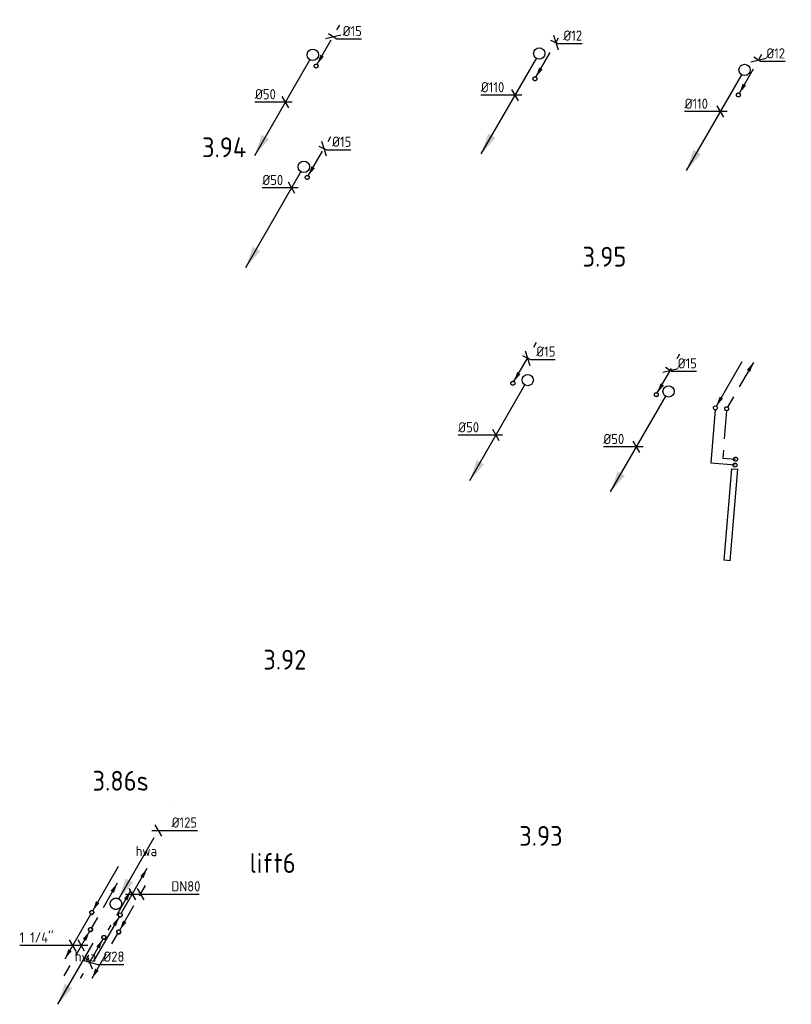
# Model space of a CAD drawing. Header units: millimetres. Extents: x -2687 to 63694, y -1198 to 65068.
# Tile 9 of 13: x 9172 to 15990, y 55319 to 64014. Entities that reach past the tile are written whole.
import ezdxf
from ezdxf.enums import TextEntityAlignment as Align

# ---------------------------------------------------------------- set-up
doc = ezdxf.new("R2010")
doc.units = ezdxf.units.MM
doc.header["$LTSCALE"] = 50
for name, pattern in [('2322107', [2000, 1000, 1000]), ('2322107_a', [2000, 1000, 1000]), ('2322108', [7, 5, -2]), ('2322108_a', [7, 5, -2]), ('2322109', [10, 5, -2, 1, -2]), ('2322109_a', [10, 5, -2, 1, -2]), ('2322121', [2000, 1000, 1000]), ('2322121_a', [2000, 1000, 1000]), ('2322122', [47, 40, -7]), ('2322122_a', [19.5, 12.5, -7])]:
    doc.linetypes.add(name, pattern=pattern)
for name, color, linetype in [('BL$2----', 7, 'Continuous'), ('bTuwkundig', 7, 'Continuous'), ('WL521---', 4, '2322122'), ('WL524---', 4, '2322121'), ('WL531---', 5, '2322109'), ('WL561---', 4, 'Continuous'), ('WL561---_AANVOER', 1, '2322107'), ('WL561---_RETOUR', 5, '2322108'), ('WM521---', 1, 'Continuous'), ('WM524---', 1, 'Continuous'), ('WM531---', 1, 'Continuous'), ('WM561---_AANVOER', 1, 'Continuous'), ('WM561---_RETOUR', 1, 'Continuous'), ('WM570---_TOEVOER', 1, 'Continuous')]:
    doc.layers.add(name, color=color, linetype=linetype)
doc.styles.add('STABICAD-018', font='ISOCP.SHX', dxfattribs={"height": 90})
doc.styles.add('STABICAD-035', font='ISOCP.SHX', dxfattribs={"height": 175})
doc.styles.get("Standard").update_dxf_attribs({"font": 'arial.ttf'})

# ---------------------------------------------------------------- blocks, each defined once
blk = doc.blocks.new('*U115')
at = {"linetype": '2322121'}
blk.add_hatch(color=2, dxfattribs=at).paths.add_polyline_path([(-512.5, -887.7), (-451.2, -706.5), (-386.3, -744)], flags=0)
at = {"color": 0, "linetype": '2322121'}
blk.add_line((0, 0), (0, 0, 1), dxfattribs=at)
at = {"color": 2, "linetype": '2322121_a'}
blk.add_line((-512.5, -887.7, 1), (-25, -43.3, 1), dxfattribs=at)
at = {"color": 0, "linetype": '2322121'}
blk.add_circle((0, 0, 1), 50, dxfattribs=at)
at = {"color": 2, "linetype": '2322121'}
blk.add_circle((0, 0, 1), 50, dxfattribs=at)
at = {"layer": 'BL$2----', "color": 2}
for tag in ['SECTIONCODE', 'POSITIONCODE']:
    blk.add_attdef(tag, (11761.8, 63853.8, 149), '', height=1.8, dxfattribs=at)
at = {"layer": 'BL$2----', "color": 2, "style": 'STABICAD-018'}
for tag, p in [('CODE', (11761.8, 63803.8, -1)), ('FLOORCODE', (11811.8, 63703.8, -1))]:
    blk.add_attdef(tag, p, '', height=1.8, dxfattribs=at)
blk = doc.blocks.new('*U116')
at = {"linetype": '2322121'}
blk.add_hatch(color=2, dxfattribs=at).paths.add_polyline_path([(-512.5, -887.7), (-451.2, -706.5), (-386.3, -744)], flags=0)
at = {"color": 0, "linetype": '2322121'}
blk.add_line((0, 0), (0, 0, 1), dxfattribs=at)
at = {"color": 2, "linetype": '2322121_a'}
blk.add_line((-512.5, -887.7, 1), (-25, -43.3, 1), dxfattribs=at)
at = {"color": 0, "linetype": '2322121'}
blk.add_circle((0, 0, 1), 50, dxfattribs=at)
at = {"color": 2, "linetype": '2322121'}
blk.add_circle((0, 0, 1), 50, dxfattribs=at)
at = {"layer": 'BL$2----', "color": 2}
for tag in ['SECTIONCODE', 'POSITIONCODE']:
    blk.add_attdef(tag, (11682.5, 62865, 149), '', height=1.8, dxfattribs=at)
at = {"layer": 'BL$2----', "color": 2, "style": 'STABICAD-018'}
for tag, p in [('CODE', (11682.5, 62815, -1)), ('FLOORCODE', (11732.5, 62715, -1))]:
    blk.add_attdef(tag, p, '', height=1.8, dxfattribs=at)
blk = doc.blocks.new('*U120')
at = {"linetype": '2322121'}
blk.add_hatch(color=2, dxfattribs=at).paths.add_polyline_path([(-512.5, -887.7), (-451.2, -706.5), (-386.3, -744)], flags=0)
at = {"color": 0, "linetype": '2322121'}
blk.add_line((0, 0), (0, 0, 1), dxfattribs=at)
at = {"color": 2, "linetype": '2322121_a'}
blk.add_line((-512.5, -887.7, 1), (-25, -43.3, 1), dxfattribs=at)
at = {"color": 0, "linetype": '2322121'}
blk.add_circle((0, 0, 1), 50, dxfattribs=at)
at = {"color": 2, "linetype": '2322121'}
blk.add_circle((0, 0, 1), 50, dxfattribs=at)
at = {"layer": 'BL$2----', "color": 2}
for tag in ['SECTIONCODE', 'POSITIONCODE']:
    blk.add_attdef(tag, (13661.5, 60981.6, 149), '', height=1.8, dxfattribs=at)
at = {"layer": 'BL$2----', "color": 2, "style": 'STABICAD-018'}
for tag, p in [('CODE', (13661.5, 60931.6, -1)), ('FLOORCODE', (13711.5, 60831.6, -1))]:
    blk.add_attdef(tag, p, '', height=1.8, dxfattribs=at)
blk = doc.blocks.new('*U119')
at = {"linetype": '2322121'}
blk.add_hatch(color=2, dxfattribs=at).paths.add_polyline_path([(-512.5, -887.7), (-451.2, -706.5), (-386.3, -744)], flags=0)
at = {"color": 0, "linetype": '2322121'}
blk.add_line((0, 0), (0, 0, 1), dxfattribs=at)
at = {"color": 2, "linetype": '2322121_a'}
blk.add_line((-512.5, -887.7, 1), (-25, -43.3, 1), dxfattribs=at)
at = {"color": 0, "linetype": '2322121'}
blk.add_circle((0, 0, 1), 50, dxfattribs=at)
at = {"color": 2, "linetype": '2322121'}
blk.add_circle((0, 0, 1), 50, dxfattribs=at)
at = {"layer": 'BL$2----', "color": 2}
for tag in ['SECTIONCODE', 'POSITIONCODE']:
    blk.add_attdef(tag, (14906.4, 60881.7, 149), '', height=1.8, dxfattribs=at)
at = {"layer": 'BL$2----', "color": 2, "style": 'STABICAD-018'}
for tag, p in [('CODE', (14906.4, 60831.7, -1)), ('FLOORCODE', (14956.4, 60731.7, -1))]:
    blk.add_attdef(tag, p, '', height=1.8, dxfattribs=at)
blk = doc.blocks.new('*U110')
at = {"linetype": '2322121'}
blk.add_hatch(color=2, dxfattribs=at).paths.add_polyline_path([(-512.5, -887.7), (-451.2, -706.5), (-386.3, -744)], flags=0)
at = {"color": 0, "linetype": '2322121'}
blk.add_line((0, 0), (0, 0, 1), dxfattribs=at)
at = {"color": 2, "linetype": '2322121_a'}
blk.add_line((-512.5, -887.7, 1), (-25, -43.3, 1), dxfattribs=at)
at = {"color": 0, "linetype": '2322121'}
blk.add_circle((0, 0, 1), 50, dxfattribs=at)
at = {"color": 2, "linetype": '2322121'}
blk.add_circle((0, 0, 1), 50, dxfattribs=at)
at = {"layer": 'BL$2----', "color": 2}
for tag in ['SECTIONCODE', 'POSITIONCODE']:
    blk.add_attdef(tag, (13762.9, 63866, 149), '', height=1.8, dxfattribs=at)
at = {"layer": 'BL$2----', "color": 2, "style": 'STABICAD-018'}
for tag, p in [('CODE', (13762.9, 63816, -1)), ('FLOORCODE', (13812.9, 63716, -1))]:
    blk.add_attdef(tag, p, '', height=1.8, dxfattribs=at)
blk = doc.blocks.new('*U109')
at = {"linetype": '2322121'}
blk.add_hatch(color=2, dxfattribs=at).paths.add_polyline_path([(-512.5, -887.7), (-451.2, -706.5), (-386.3, -744)], flags=0)
at = {"color": 0, "linetype": '2322121'}
blk.add_line((0, 0), (0, 0, 1), dxfattribs=at)
at = {"color": 2, "linetype": '2322121_a'}
blk.add_line((-512.5, -887.7, 1), (-25, -43.3, 1), dxfattribs=at)
at = {"color": 0, "linetype": '2322121'}
blk.add_circle((0, 0, 1), 50, dxfattribs=at)
at = {"color": 2, "linetype": '2322121'}
blk.add_circle((0, 0, 1), 50, dxfattribs=at)
at = {"layer": 'BL$2----', "color": 2}
for tag in ['SECTIONCODE', 'POSITIONCODE']:
    blk.add_attdef(tag, (15577.6, 63720.4, 149), '', height=1.8, dxfattribs=at)
at = {"layer": 'BL$2----', "color": 2, "style": 'STABICAD-018'}
for tag, p in [('CODE', (15577.6, 63670.4, -1)), ('FLOORCODE', (15627.6, 63570.4, -1))]:
    blk.add_attdef(tag, p, '', height=1.8, dxfattribs=at)
blk = doc.blocks.new('*U111')
at = {"color": 0, "linetype": 'Continuous'}
for p, q in [((-45.9, 0), (-303, 0)), ((57.7, 0), (-45.9, 0)), ((28.9, -50), (-28.9, 50))]:
    blk.add_line(p, q, dxfattribs=at)
at = {"color": 0, "linetype": 'Continuous', "style": 'STABICAD-018'}
blk.add_text('%%c110', height=90, dxfattribs=at).set_placement((-303, 25))
at = {"layer": 'BL$2----', "color": 2}
blk.add_attdef('CODE', (13550.5, 63348, -1), '', height=1.8, dxfattribs=at)
blk = doc.blocks.new('*U112')
at = {"color": 0, "linetype": 'Continuous'}
for p, q in [((-60.3, 0), (-317.3, 0)), ((57.7, 0), (-60.3, 0)), ((28.9, -50), (-28.9, 50))]:
    blk.add_line(p, q, dxfattribs=at)
at = {"color": 0, "linetype": 'Continuous', "style": 'STABICAD-018'}
blk.add_text('%%c110', height=90, dxfattribs=at).set_placement((-317.3, 25))
at = {"layer": 'BL$2----', "color": 2}
blk.add_attdef('CODE', (15365, 63202.2, -1), '', height=1.8, dxfattribs=at)
blk = doc.blocks.new('*U117')
at = {"color": 0, "linetype": 'Continuous'}
for p, q in [((-39.8, 0), (-269.9, 0)), ((57.7, 0), (-39.8, 0)), ((28.9, -50), (-28.9, 50))]:
    blk.add_line(p, q, dxfattribs=at)
at = {"color": 0, "linetype": 'Continuous', "style": 'STABICAD-018'}
blk.add_text('%%c50', height=90, dxfattribs=at).set_placement((-269.9, 25))
at = {"layer": 'BL$2----', "color": 2}
blk.add_attdef('CODE', (11520.8, 63286.4, -1), '', height=1.8, dxfattribs=at)
blk = doc.blocks.new('*U118')
at = {"color": 0, "linetype": 'Continuous'}
for p, q in [((-29.1, 0), (-259.2, 0)), ((57.7, 0), (-29.1, 0)), ((28.9, -50), (-28.9, 50))]:
    blk.add_line(p, q, dxfattribs=at)
at = {"color": 0, "linetype": 'Continuous', "style": 'STABICAD-018'}
blk.add_text('%%c50', height=90, dxfattribs=at).set_placement((-259.2, 25))
at = {"layer": 'BL$2----', "color": 2}
blk.add_attdef('CODE', (11574.9, 62528.7, -1), '', height=1.8, dxfattribs=at)
blk = doc.blocks.new('*U121')
at = {"color": 0, "linetype": 'Continuous'}
for p, q in [((-103.9, 0), (-334, 0)), ((57.7, 0), (-103.9, 0)), ((28.9, -50), (-28.9, 50))]:
    blk.add_line(p, q, dxfattribs=at)
at = {"color": 0, "linetype": 'Continuous', "style": 'STABICAD-018'}
blk.add_text('%%c50', height=90, dxfattribs=at).set_placement((-334, 25))
at = {"layer": 'BL$2----', "color": 2}
blk.add_attdef('CODE', (13380.6, 60345, -1), '', height=1.8, dxfattribs=at)
blk = doc.blocks.new('*U122')
at = {"color": 0, "linetype": 'Continuous'}
for p, q in [((-63.7, 0), (-293.7, 0)), ((57.7, 0), (-63.7, 0)), ((28.9, -50), (-28.9, 50))]:
    blk.add_line(p, q, dxfattribs=at)
at = {"color": 0, "linetype": 'Continuous', "style": 'STABICAD-018'}
blk.add_text('%%c50', height=90, dxfattribs=at).set_placement((-293.7, 25))
at = {"layer": 'BL$2----', "color": 2}
blk.add_attdef('CODE', (14623.1, 60241.1, -1), '', height=1.8, dxfattribs=at)
blk = doc.blocks.new('*U123')
at = {"linetype": '2322109'}
blk.add_hatch(color=2, dxfattribs=at).paths.add_polyline_path([(8.8, 15.2), (37.3, 99.7), (67.7, 82.2)], flags=0)
at = {"color": 2, "linetype": '2322109_a'}
blk.add_line((8.8, 15.2, 3000), (236.2, 409.2, 3000), dxfattribs=at)
at = {"color": 0, "linetype": '2322109'}
blk.add_line((0, 0), (0, 0, 3000), dxfattribs=at)
at = {"color": 2, "linetype": '2322109'}
blk.add_circle((0, 0, 3000), 17.5, dxfattribs=at)
at = {"layer": 'BL$2----', "color": 2}
for tag in ['SECTIONCODE', 'POSITIONCODE']:
    blk.add_attdef(tag, (6033.9, 64403.6, 1499.5), '', height=1.2, dxfattribs=at)
at = {"layer": 'BL$2----', "color": 2, "style": 'STABICAD-018'}
for tag, p in [('CODE', (6033.9, 64353.6)), ('FLOORCODE', (6083.9, 64253.6))]:
    blk.add_attdef(tag, p, '', height=1.2, dxfattribs=at)
blk = doc.blocks.new('*U128')
at = {"linetype": '2322109'}
blk.add_hatch(color=2, dxfattribs=at).paths.add_polyline_path([(8.8, 15.2), (37.3, 99.7), (67.7, 82.2)], flags=0)
at = {"color": 2, "linetype": '2322109_a'}
blk.add_line((8.8, 15.2, 3000), (236.2, 409.2, 3000), dxfattribs=at)
at = {"color": 0, "linetype": '2322109'}
blk.add_line((0, 0), (0, 0, 3000), dxfattribs=at)
at = {"color": 2, "linetype": '2322109'}
blk.add_circle((0, 0, 3000), 17.5, dxfattribs=at)
at = {"layer": 'BL$2----', "color": 2}
for tag in ['SECTIONCODE', 'POSITIONCODE']:
    blk.add_attdef(tag, (13530.3, 60953.3, 1499.5), '', height=1.2, dxfattribs=at)
at = {"layer": 'BL$2----', "color": 2, "style": 'STABICAD-018'}
for tag, p in [('CODE', (13530.3, 60903.3)), ('FLOORCODE', (13580.3, 60803.3))]:
    blk.add_attdef(tag, p, '', height=1.2, dxfattribs=at)
blk = doc.blocks.new('*U125')
at = {"linetype": '2322109'}
blk.add_hatch(color=2, dxfattribs=at).paths.add_polyline_path([(8.8, 15.2), (37.3, 99.7), (67.7, 82.2)], flags=0)
at = {"color": 2, "linetype": '2322109_a'}
blk.add_line((8.8, 15.2, 3000), (236.2, 409.2, 3000), dxfattribs=at)
at = {"color": 0, "linetype": '2322109'}
blk.add_line((0, 0), (0, 0, 3000), dxfattribs=at)
at = {"color": 2, "linetype": '2322109'}
blk.add_circle((0, 0, 3000), 17.5, dxfattribs=at)
at = {"layer": 'BL$2----', "color": 2}
for tag in ['SECTIONCODE', 'POSITIONCODE']:
    blk.add_attdef(tag, (14797.5, 60852.5, 1499.5), '', height=1.2, dxfattribs=at)
at = {"layer": 'BL$2----', "color": 2, "style": 'STABICAD-018'}
for tag, p in [('CODE', (14797.5, 60802.5)), ('FLOORCODE', (14847.5, 60702.5))]:
    blk.add_attdef(tag, p, '', height=1.2, dxfattribs=at)
blk = doc.blocks.new('*U127')
at = {"linetype": '2322109'}
blk.add_hatch(color=2, dxfattribs=at).paths.add_polyline_path([(8.8, 15.2), (37.3, 99.7), (67.7, 82.2)], flags=0)
at = {"color": 2, "linetype": '2322109_a'}
blk.add_line((8.8, 15.2, 3000), (236.2, 409.2, 3000), dxfattribs=at)
at = {"color": 0, "linetype": '2322109'}
blk.add_line((0, 0), (0, 0, 3000), dxfattribs=at)
at = {"color": 2, "linetype": '2322109'}
blk.add_circle((0, 0, 3000), 17.5, dxfattribs=at)
at = {"layer": 'BL$2----', "color": 2}
for tag in ['SECTIONCODE', 'POSITIONCODE']:
    blk.add_attdef(tag, (11791.3, 63755.2, 1499.5), '', height=1.2, dxfattribs=at)
at = {"layer": 'BL$2----', "color": 2, "style": 'STABICAD-018'}
for tag, p in [('CODE', (11791.3, 63705.2)), ('FLOORCODE', (11841.3, 63605.2))]:
    blk.add_attdef(tag, p, '', height=1.2, dxfattribs=at)
blk = doc.blocks.new('*U124')
at = {"linetype": '2322109'}
blk.add_hatch(color=2, dxfattribs=at).paths.add_polyline_path([(8.8, 15.2), (37.3, 99.7), (67.7, 82.2)], flags=0)
at = {"color": 2, "linetype": '2322109_a'}
blk.add_line((8.8, 15.2, 3000), (236.2, 409.2, 3000), dxfattribs=at)
at = {"color": 0, "linetype": '2322109'}
blk.add_line((0, 0), (0, 0, 3000), dxfattribs=at)
at = {"color": 2, "linetype": '2322109'}
blk.add_circle((0, 0, 3000), 17.5, dxfattribs=at)
at = {"layer": 'BL$2----', "color": 2}
for tag in ['SECTIONCODE', 'POSITIONCODE']:
    blk.add_attdef(tag, (11712.8, 62771.1, 1499.5), '', height=1.2, dxfattribs=at)
at = {"layer": 'BL$2----', "color": 2, "style": 'STABICAD-018'}
for tag, p in [('CODE', (11712.8, 62721.1)), ('FLOORCODE', (11762.8, 62621.1))]:
    blk.add_attdef(tag, p, '', height=1.2, dxfattribs=at)
blk = doc.blocks.new('*U134')
at = {"color": 0, "linetype": 'Continuous'}
for p, q in [((-67.2, -16.4), (67.2, 16.4)), ((-42.2, 26.9), (33.7, -21.5)), ((33.7, -21.5), (249.4, -21.5))]:
    blk.add_line(p, q, dxfattribs=at)
at = {"color": 0, "linetype": 'Continuous', "style": 'STABICAD-018'}
blk.add_text('%%c15', height=90, dxfattribs=at).set_placement((83.7, 3.5))
at = {"layer": 'BL$2----', "color": 2}
blk.add_attdef('CODE', (11941.8, 63865.7), '', height=1.2, dxfattribs=at)
blk = doc.blocks.new('*U135')
at = {"color": 0, "linetype": 'Continuous'}
for p, q in [((-45.9, 20.5), (22.5, -10.1)), ((-20.8, 64), (20.8, -64)), ((22.5, -10.1), (238.3, -10.1))]:
    blk.add_line(p, q, dxfattribs=at)
at = {"color": 0, "linetype": 'Continuous', "style": 'STABICAD-018'}
blk.add_text('%%c15', height=90, dxfattribs=at).set_placement((72.5, 14.9))
at = {"layer": 'BL$2----', "color": 2}
blk.add_attdef('CODE', (11860.3, 62876.5), '', height=1.2, dxfattribs=at)
blk = doc.blocks.new('*U136')
at = {"color": 0, "linetype": 'Continuous'}
for p, q in [((-45.5, 21.2), (27.4, -12.8)), ((-20.4, 64.7), (20.4, -64.7)), ((27.4, -12.8), (243.2, -12.8))]:
    blk.add_line(p, q, dxfattribs=at)
at = {"color": 0, "linetype": 'Continuous', "style": 'STABICAD-018'}
blk.add_text('%%c15', height=90, dxfattribs=at).set_placement((77.4, 12.2))
at = {"layer": 'BL$2----', "color": 2}
blk.add_attdef('CODE', (13659.1, 61026.5), '', height=1.2, dxfattribs=at)
blk = doc.blocks.new('*U137')
at = {"color": 0, "linetype": 'Continuous'}
for p, q in [((-67.7, -17.2), (67.7, 17.2)), ((-42.7, 26.1), (14.1, -8.6)), ((14.1, -8.6), (229.8, -8.6))]:
    blk.add_line(p, q, dxfattribs=at)
at = {"color": 0, "linetype": 'Continuous', "style": 'STABICAD-018'}
blk.add_text('%%c15', height=90, dxfattribs=at).set_placement((64.1, 16.4))
at = {"layer": 'BL$2----', "color": 2}
blk.add_attdef('CODE', (14921.9, 60918.1), '', height=1.2, dxfattribs=at)
blk = doc.blocks.new('*U140')
at = {"color": 0, "linetype": 'Continuous'}
for p, q in [((-67, -16.1), (67, 16.1)), ((-42, 27.3), (18.3, -11.9)), ((18.3, -11.9), (235.7, -11.9))]:
    blk.add_line(p, q, dxfattribs=at)
at = {"color": 0, "linetype": 'Continuous', "style": 'STABICAD-018'}
blk.add_text('%%c12', height=90, dxfattribs=at).set_placement((68.3, 13.1))
at = {"layer": 'BL$2----', "color": 2}
blk.add_attdef('CODE', (15700.9, 63658.7), '', height=1.2, dxfattribs=at)
blk = doc.blocks.new('*U141')
at = {"color": 0, "linetype": 'Continuous'}
for p, q in [((-45.5, 21.2), (16.7, -7.8)), ((-20.4, 64.7), (20.4, -64.7)), ((16.7, -7.8), (234.1, -7.8))]:
    blk.add_line(p, q, dxfattribs=at)
at = {"color": 0, "linetype": 'Continuous', "style": 'STABICAD-018'}
blk.add_text('%%c12', height=90, dxfattribs=at).set_placement((66.7, 17.2))
at = {"layer": 'BL$2----', "color": 2}
blk.add_attdef('CODE', (13909.2, 63811.8), '', height=1.2, dxfattribs=at)
blk = doc.blocks.new('*U145')
at = {"color": 0, "linetype": 'Continuous'}
for p, q in [((-57.7, 0), (297.5, 0)), ((-28.9, 50), (28.9, -50)), ((44.5, 50), (102.2, -50)), ((297.5, 0), (590.6, 0))]:
    blk.add_line(p, q, dxfattribs=at)
at = {"color": 0, "linetype": 'Continuous', "style": 'STABICAD-018'}
blk.add_text('DN80', height=90, dxfattribs=at).set_placement((347.5, 25))
at = {"layer": 'WM570---_TOEVOER', "color": 2, "style": 'STABICAD-018'}
blk.add_attdef('CODE', (10165.6, 56291.1, 3000), '', height=1.2, dxfattribs=at)
blk = doc.blocks.new('*U146')
at = {"linetype": '2322122'}
for points in [[(25, 43.3), (86.3, 224.4), (151.2, 186.9)], [(-512.5, -887.7), (-451.2, -706.5), (-386.3, -744)]]:
    blk.add_hatch(color=2, dxfattribs=at).paths.add_polyline_path(points, flags=0)
at = {"color": 2, "linetype": '2322122_a'}
for p, q in [((25, 43.3, 3000), (512.5, 887.7, 3000)), ((-512.5, -887.7, 3000), (-25, -43.3, 3000))]:
    blk.add_line(p, q, dxfattribs=at)
at = {"color": 0, "linetype": '2322122'}
blk.add_line((0, 0), (0, 0, 3000), dxfattribs=at)
blk.add_circle((0, 0, 3000), 50, dxfattribs=at)
at = {"color": 2, "linetype": '2322122'}
blk.add_circle((0, 0, 3000), 50, dxfattribs=at)
at = {"layer": 'WM561---_AANVOER', "color": 2, "style": 'STABICAD-018'}
for tag, p in [('SECTIONCODE', (10022, 56356.3, 1499.5)), ('POSITIONCODE', (10022, 56356.3, 1499.5)), ('CODE', (10022, 56306.3)), ('FLOORCODE', (10072, 56206.3))]:
    blk.add_attdef(tag, p, '', height=1.8, dxfattribs=at)
blk = doc.blocks.new('*U150')
at = {"linetype": '2322109'}
for points in [[(236.2, 409.2), (207.7, 324.7), (177.3, 342.2)], [(-8.8, -15.2), (-37.3, -99.7), (-67.7, -82.2)]]:
    blk.add_hatch(color=2, dxfattribs=at).paths.add_polyline_path(points, flags=0)
at = {"color": 2, "linetype": '2322109_a'}
for p, q in [((236.2, 409.2, 3000), (8.8, 15.2, 3000)), ((-8.8, -15.2, 3000), (-236.2, -409.2, 3000))]:
    blk.add_line(p, q, dxfattribs=at)
at = {"color": 0, "linetype": '2322109'}
blk.add_line((0, 0), (0, 0, 3000), dxfattribs=at)
at = {"color": 2, "linetype": '2322109'}
blk.add_circle((0, 0, 3000), 17.5, dxfattribs=at)
at = {"color": 0, "linetype": '2322109'}
blk.add_arc((0, 0, 3000), 17.5, 180, 60, dxfattribs=at)
at = {"layer": 'BL$2----', "color": 2, "style": 'STABICAD-018'}
for tag, p in [('SECTIONCODE', (9915.6, 56060.2, 1499.5)), ('CODE', (9915.6, 56010.2)), ('POSITIONCODE', (9915.6, 56060.2, 1499.5)), ('FLOORCODE', (9965.6, 55910.2))]:
    blk.add_attdef(tag, p, '', height=1.2, dxfattribs=at)
blk = doc.blocks.new('*U151')
at = {"color": 0, "linetype": 'Continuous'}
for p, q in [((-49.5, 14.3), (71.9, -20.8)), ((-23.7, 58.9), (23.7, -58.9)), ((71.9, -20.8), (301.9, -20.8))]:
    blk.add_line(p, q, dxfattribs=at)
at = {"color": 0, "linetype": 'Continuous', "style": 'STABICAD-018'}
blk.add_text('%%c28', height=90, dxfattribs=at).set_placement((121.9, 4.2))
at = {"layer": 'BL$2----', "color": 2, "style": 'STABICAD-018'}
blk.add_attdef('CODE', (9789, 55690.8), '', height=1.2, dxfattribs=at)
blk = doc.blocks.new('*U147')
at = {"color": 0, "linetype": 'Continuous'}
for p, q in [((-57.7, 0), (68.2, 0)), ((-28.9, 50), (28.9, -50)), ((68.2, 0), (346.9, 0))]:
    blk.add_line(p, q, dxfattribs=at)
at = {"color": 0, "linetype": 'Continuous', "style": 'STABICAD-018'}
blk.add_text('%%c125', height=90, dxfattribs=at).set_placement((118.2, 25))
at = {"layer": 'WM561---_AANVOER', "color": 2, "style": 'STABICAD-018'}
blk.add_attdef('CODE', (10395.9, 56854), '', height=1.8, dxfattribs=at)
blk = doc.blocks.new('*U152')
at = {"linetype": '2322108'}
for points in [[(236.2, 409.2), (207.7, 324.7), (177.3, 342.2)], [(-8.8, -15.2), (-37.3, -99.7), (-67.7, -82.2)]]:
    blk.add_hatch(color=2, dxfattribs=at).paths.add_polyline_path(points, flags=0)
at = {"color": 2, "linetype": '2322108_a'}
for p, q in [((236.2, 409.2, 3000), (8.8, 15.2, 3000)), ((-8.8, -15.2, 3000), (-236.2, -409.2, 3000))]:
    blk.add_line(p, q, dxfattribs=at)
at = {"color": 0, "linetype": '2322108'}
blk.add_line((0, 0), (0, 0, 3000), dxfattribs=at)
at = {"color": 2, "linetype": '2322108'}
blk.add_circle((0, 0, 3000), 17.5, dxfattribs=at)
at = {"color": 0, "linetype": '2322108'}
blk.add_arc((0, 0, 3000), 17.5, 180, 60, dxfattribs=at)
at = {"layer": 'BL$2----', "color": 2, "style": 'STABICAD-018'}
for tag, p in [('POSITIONCODE', (9797.2, 56128.8, 1499.5)), ('SECTIONCODE', (9797.2, 56128.8, 1499.5)), ('CODE', (9797.2, 56078.8)), ('FLOORCODE', (9847.2, 55978.8))]:
    blk.add_attdef(tag, p, '', height=1.2, dxfattribs=at)
blk = doc.blocks.new('*U153')
at = {"linetype": '2322107'}
for points in [[(8.8, 15.2), (37.3, 99.7), (67.7, 82.2)], [(-236.2, -409.2), (-207.7, -324.7), (-177.3, -342.2)]]:
    blk.add_hatch(color=2, dxfattribs=at).paths.add_polyline_path(points, flags=0)
at = {"color": 2, "linetype": '2322107_a'}
for p, q in [((8.8, 15.2, 3000), (236.2, 409.2, 3000)), ((-236.2, -409.2, 3000), (-8.8, -15.2, 3000))]:
    blk.add_line(p, q, dxfattribs=at)
at = {"color": 0, "linetype": '2322107'}
blk.add_line((0, 0), (0, 0, 3000), dxfattribs=at)
at = {"color": 2, "linetype": '2322107'}
blk.add_circle((0, 0, 3000), 17.5, dxfattribs=at)
at = {"color": 0, "linetype": '2322107'}
blk.add_arc((0, 0, 3000), 17.5, 180, 60, dxfattribs=at)
at = {"layer": 'BL$2----', "color": 2, "style": 'STABICAD-018'}
for tag, p in [('SECTIONCODE', (9808.8, 56280.2, 1499.5)), ('POSITIONCODE', (9808.8, 56280.2, 1499.5)), ('CODE', (9808.8, 56230.2)), ('FLOORCODE', (9858.8, 56130.2))]:
    blk.add_attdef(tag, p, '', height=1.2, dxfattribs=at)
blk = doc.blocks.new('*U148')
at = {"linetype": '2322108'}
for points in [[(8.8, 15.2), (37.3, 99.7), (67.7, 82.2)], [(-236.2, -409.2), (-207.7, -324.7), (-177.3, -342.2)]]:
    blk.add_hatch(color=2, dxfattribs=at).paths.add_polyline_path(points, flags=0)
at = {"color": 2, "linetype": '2322108_a'}
for p, q in [((8.8, 15.2, 3000), (236.2, 409.2, 3000)), ((-236.2, -409.2, 3000), (-8.8, -15.2, 3000))]:
    blk.add_line(p, q, dxfattribs=at)
at = {"color": 0, "linetype": '2322108'}
blk.add_line((0, 0), (0, 0, 3000), dxfattribs=at)
at = {"color": 2, "linetype": '2322108'}
blk.add_circle((0, 0, 3000), 17.5, dxfattribs=at)
at = {"color": 0, "linetype": '2322108'}
blk.add_arc((0, 0, 3000), 17.5, 180, 60, dxfattribs=at)
at = {"layer": 'WL561---_RETOUR', "color": 2, "style": 'STABICAD-018'}
for tag, p in [('SECTIONCODE', (10046.9, 56108.4, 1499.5)), ('POSITIONCODE', (10046.9, 56108.4, 1499.5)), ('CODE', (10046.9, 56058.4)), ('FLOORCODE', (10096.9, 55958.4))]:
    blk.add_attdef(tag, p, '', height=1.2, dxfattribs=at)
blk = doc.blocks.new('*U149')
at = {"linetype": '2322107'}
for points in [[(236.2, 409.2), (207.7, 324.7), (177.3, 342.2)], [(-8.8, -15.2), (-37.3, -99.7), (-67.7, -82.2)]]:
    blk.add_hatch(color=2, dxfattribs=at).paths.add_polyline_path(points, flags=0)
at = {"color": 2, "linetype": '2322107_a'}
for p, q in [((236.2, 409.2, 3000), (8.8, 15.2, 3000)), ((-8.8, -15.2, 3000), (-236.2, -409.2, 3000))]:
    blk.add_line(p, q, dxfattribs=at)
at = {"color": 0, "linetype": '2322107'}
blk.add_line((0, 0), (0, 0, 3000), dxfattribs=at)
at = {"color": 2, "linetype": '2322107'}
blk.add_circle((0, 0, 3000), 17.5, dxfattribs=at)
at = {"color": 0, "linetype": '2322107'}
blk.add_arc((0, 0, 3000), 17.5, 180, 60, dxfattribs=at)
at = {"layer": 'WL561---_RETOUR', "color": 2, "style": 'STABICAD-018'}
for tag, p in [('POSITIONCODE', (10059.8, 56257.8, 1499.5)), ('SECTIONCODE', (10059.8, 56257.8, 1499.5)), ('CODE', (10059.8, 56207.8)), ('FLOORCODE', (10109.8, 56107.8))]:
    blk.add_attdef(tag, p, '', height=1.2, dxfattribs=at)
blk = doc.blocks.new('*U154')
at = {"color": 0, "linetype": 'Continuous'}
for p, q in [((-197.9, 0), (-544.9, 0)), ((57.7, 0), (-197.9, 0)), ((-46.9, -50), (-104.6, 50)), ((28.9, -50), (-28.9, 50))]:
    blk.add_line(p, q, dxfattribs=at)
at = {"color": 0, "linetype": 'Continuous', "style": 'STABICAD-018'}
blk.add_text("1 1/4''", height=90, dxfattribs=at).set_placement((-544.9, 25))
at = {"layer": 'BL$2----', "color": 2}
blk.add_attdef('CODE', (9716.4, 55838.9, 3000), '', height=1.2, dxfattribs=at)
blk = doc.blocks.new('*U156')
at = {"color": 0, "linetype": 'Continuous'}
for p, q in [((-405, 152, 700), (405, 152, 700)), ((-405, 100, 700), (-405, 152, 700)), ((-405, 100, 700), (405, 100, 700)), ((405, 152, 700), (405, 100, 700))]:
    blk.add_line(p, q, dxfattribs=at)
at = {"layer": 'WL561---_AANVOER', "linetype": '2322107'}
blk.add_circle((440, 126, 700), 17.5, dxfattribs=at)
at = {"layer": 'WL561---_RETOUR', "linetype": '2322108'}
blk.add_circle((492.5, 126), 17.5, dxfattribs=at)
at = {"layer": 'BL$2----', "color": 2, "style": 'STABICAD-018'}
blk.add_attdef('CODE', (15582.6, 59732, 120), '', height=1.2, dxfattribs=at)
at = {"layer": 'BL$2----', "color": 1}
blk.add_attdef('PRODUCTCODE', (15582.6, 59632, 120), '', height=1.8, rotation=89.06336, dxfattribs=at)
at = {"layer": 'BL$2----', "color": 2}
for tag in ['RADIATOR_CODE', 'CUSTOM_FIELD1', 'CUSTOM_FIELD2', 'KNOB_POSITION', 'POSITIONCODE', 'SECTIONCODE', 'FREETEXT', 'LABEL']:
    blk.add_attdef(tag, (15582.6, 59632, 120), '', height=1.2, rotation=89.06336, dxfattribs=at)
blk = doc.blocks.new('*U155')
at = {"linetype": '2322107'}
blk.add_hatch(color=2, dxfattribs=at).paths.add_polyline_path([(8.8, 15.2), (37.3, 99.7), (67.7, 82.2)], flags=0)
at = {"color": 2, "linetype": '2322107_a'}
blk.add_line((8.8, 15.2, 3000), (236.2, 409.2, 3000), dxfattribs=at)
at = {"color": 0, "linetype": '2322107'}
blk.add_line((0, 0), (0, 0, 3000), dxfattribs=at)
at = {"color": 2, "linetype": '2322107'}
blk.add_circle((0, 0, 3000), 17.5, dxfattribs=at)
at = {"layer": 'WM531---', "color": 2}
for tag in ['SECTIONCODE', 'POSITIONCODE']:
    blk.add_attdef(tag, (15319.4, 60736.3, 1499.5), '', height=1.2, dxfattribs=at)
at = {"layer": 'WM531---', "color": 2, "style": 'STABICAD-018'}
for tag, p in [('CODE', (15319.4, 60686.3)), ('FLOORCODE', (15369.4, 60586.3))]:
    blk.add_attdef(tag, p, '', height=1.2, dxfattribs=at)
blk = doc.blocks.new('*U158')
at = {"linetype": '2322108'}
blk.add_hatch(color=2, dxfattribs=at).paths.add_polyline_path([(236.2, 409.2), (207.7, 324.7), (177.3, 342.2)], flags=0)
at = {"color": 2, "linetype": '2322108_a'}
blk.add_line((236.2, 409.2, 3000), (8.8, 15.2, 3000), dxfattribs=at)
at = {"color": 0, "linetype": '2322108'}
blk.add_line((0, 0), (0, 0, 3000), dxfattribs=at)
at = {"color": 2, "linetype": '2322108'}
blk.add_circle((0, 0, 3000), 17.5, dxfattribs=at)
at = {"layer": 'BL$2----', "color": 2}
for tag in ['SECTIONCODE', 'POSITIONCODE']:
    blk.add_attdef(tag, (15419.1, 60728.3, 1499.5), '', height=1.2, dxfattribs=at)
at = {"layer": 'BL$2----', "color": 2, "style": 'STABICAD-018'}
for tag, p in [('CODE', (15419.1, 60678.3)), ('FLOORCODE', (15469.1, 60578.3))]:
    blk.add_attdef(tag, p, '', height=1.2, dxfattribs=at)
blk = doc.blocks.new('*U157')
at = {"color": 0, "linetype": '2322107'}
blk.add_line((0, 0), (0, 0, -820), dxfattribs=at)
at = {"layer": 'BL$2----', "color": 2}
for tag in ['SECTIONCODE', 'CODE', 'POSITIONCODE']:
    blk.add_attdef(tag, (15493.4, 60080.9, 820), '', height=1.2, dxfattribs=at)

msp = doc.modelspace()

# ---------------------------------------------------------------- linework, layer by layer
at = {"layer": 'WL561---_AANVOER', "linetype": '2322107'}
for p, q in [((15318, 60568.8), (15280.4, 60099.3)), ((15493.4, 60080.9), (15280.3, 60098))]:
    msp.add_line(p, q, dxfattribs=at)
at = {"layer": 'WL561---_RETOUR', "linetype": '2322108'}
for p, q in [((15417.7, 60560.8), (15384.2, 60142.9)), ((15384.2, 60142.9), (15497.7, 60133.2))]:
    msp.add_line(p, q, dxfattribs=at)

# ---------------------------------------------------------------- block references
at = {"layer": 'WL521---', "linetype": '2322122'}
msp.add_blockref('*U146', (10022, 56206.3), dxfattribs=at)
at = {"layer": 'WL524---', "linetype": '2322121'}
for name, p in [('*U115', (11761.8, 63703.8, -1)), ('*U110', (13762.9, 63716, -1)), ('*U109', (15577.6, 63570.4, -1)), ('*U116', (11682.5, 62715, -1)), ('*U120', (13661.5, 60831.6, -1)), ('*U119', (14906.4, 60731.7, -1))]:
    msp.add_blockref(name, p, dxfattribs=at)
at = {"layer": 'WL531---', "linetype": '2322109'}
for name, p in [('*U127', (11791.3, 63605.2)), ('*U123', (13724.8, 63492.4)), ('*U123', (15522.5, 63349.7)), ('*U124', (11712.8, 62621.1)), ('*U128', (13530.3, 60803.3)), ('*U125', (14797.5, 60702.5)), ('*U150', (9915.6, 55910.2))]:
    msp.add_blockref(name, p, dxfattribs=at)
at = {"layer": 'WL561---', "linetype": 'Continuous', "rotation": 85.2634270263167}
msp.add_blockref('*U156', (15582.6, 59632, 120), dxfattribs=at)
at = {"layer": 'WL561---_AANVOER', "linetype": '2322107'}
for name, p in [('*U155', (15319.4, 60586.3)), ('*U153', (9808.8, 56130.2)), ('*U149', (10059.8, 56107.8))]:
    msp.add_blockref(name, p, dxfattribs=at)
at = {"layer": 'WL561---_AANVOER', "linetype": '2322107', "rotation": 85.2634270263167}
msp.add_blockref('*U157', (15493.4, 60080.9, 820), dxfattribs=at)
at = {"layer": 'WL561---_RETOUR', "linetype": '2322108'}
for name, p in [('*U158', (15419.1, 60578.3)), ('*U152', (9797.2, 55978.8)), ('*U148', (10046.9, 55958.4))]:
    msp.add_blockref(name, p, dxfattribs=at)
at = {"layer": 'WM521---', "linetype": 'Continuous'}
msp.add_blockref('*U147', (10395.9, 56854), dxfattribs=at)
at = {"layer": 'WM524---', "linetype": 'Continuous'}
for name, p in [('*U117', (11520.8, 63286.4, -1)), ('*U111', (13550.5, 63348, -1)), ('*U112', (15365, 63202.2, -1)), ('*U118', (11574.9, 62528.7, -1)), ('*U121', (13380.6, 60345, -1)), ('*U122', (14623.1, 60241.1, -1))]:
    msp.add_blockref(name, p, dxfattribs=at)
at = {"layer": 'WM531---', "linetype": 'Continuous'}
for name, p in [('*U134', (11941.8, 63865.7)), ('*U141', (13909.2, 63811.8)), ('*U140', (15700.9, 63658.7)), ('*U135', (11860.3, 62876.5)), ('*U136', (13659.1, 61026.5)), ('*U137', (14921.9, 60918.1)), ('*U151', (9789, 55690.8))]:
    msp.add_blockref(name, p, dxfattribs=at)
at = {"layer": 'WM561---_AANVOER', "linetype": 'Continuous'}
msp.add_blockref('*U154', (9716.4, 55838.9, 3000), dxfattribs=at)
at = {"layer": 'WM561---_RETOUR', "linetype": 'Continuous'}
msp.add_blockref('*U145', (10165.6, 56291.1, 3000), dxfattribs=at)

# ---------------------------------------------------------------- texts
at = {"layer": 'bTuwkundig', "color": 3, "style": 'STABICAD-035'}
for s, p in [('3.94', (10782.9, 62799.9, -500)), ('3.95', (14145.4, 61833.7, -500)), ('3.92', (11324.6, 58274.7, -500)), ('3.86s', (9815.3, 57205.2, -500)), ('3.93', (13586, 56718.4, -500)), ('lift6', (11203.8, 56478.9, -500))]:
    msp.add_text(s, height=175, dxfattribs=at).set_placement(p)
at = {"layer": 'WL521---', "color": 2, "style": 'STABICAD-018'}
for p in [(10290.7, 56671.8, 3000), (9753.2, 55740.8, 3000)]:
    msp.add_text('hwa', height=90, dxfattribs=at).set_placement(p, align=Align.MIDDLE_CENTER)

doc.saveas('drawing.dxf')
